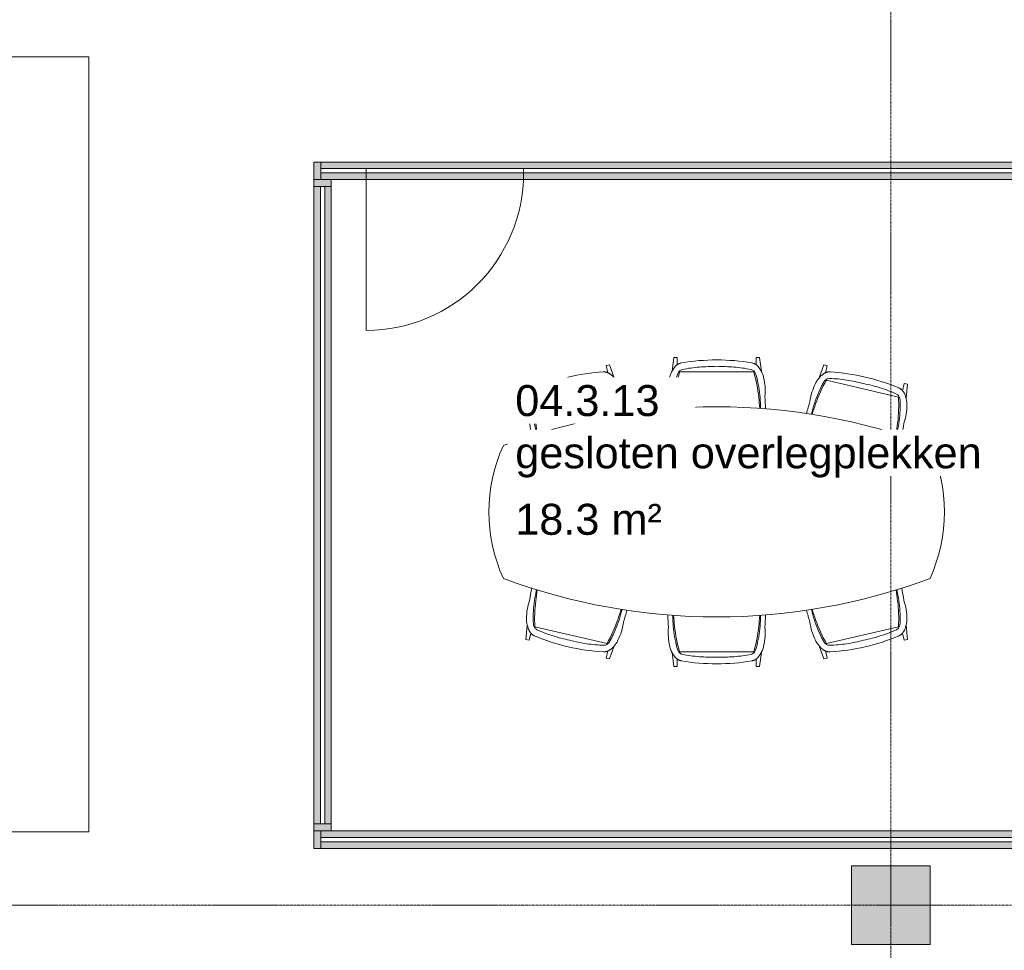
# Model space of a CAD drawing. Header units: millimetres. Extents: x -3388 to 301539, y -5590 to 54660.
# Tile 138 of 216: x 65218 to 70849, y 19542 to 24864. Entities that reach past the tile are written whole.
import ezdxf

# ---------------------------------------------------------------- set-up
doc = ezdxf.new("R2010")
doc.units = ezdxf.units.MM
doc.linetypes.add('stramienlijn', pattern=[21, 12, -3, 3, -3])
for name, color, linetype, lineweight in [('A-AREA-IDEN', 2, 'Continuous', 18), ('A-DOOR', 31, 'Continuous', 9), ('A-GLAZ', 151, 'Continuous', 9), ('A-GLAZ-CURT', 52, 'Continuous', 9), ('A-GLAZ-CWMG', 51, 'Continuous', 9), ('I-FURN', 30, 'Continuous', 13), ('S-COLS', 52, 'Continuous', 13), ('S-GRID', 1, 'Continuous', 9)]:
    doc.layers.add(name, color=color, linetype=linetype, lineweight=lineweight)
doc.styles.add('Arial', font='arial.ttf', dxfattribs={"height": 177.035928})

# ---------------------------------------------------------------- blocks, each defined once
blk = doc.blocks.new('Prefab_Betonkolom_Rechthoekig - Prefab kolom rechthoekig 450x450-1702227-4e verdieping - bouwdeel 3_ 4_ 5')
at = {"layer": 'S-COLS', "lineweight": 9}
blk.add_hatch(color=254, dxfattribs=at).paths.add_polyline_path([(225, -225), (225, 225), (-225, 225), (-225, -225)], flags=0)
at = {"layer": 'S-COLS', "color": 8, "lineweight": 9}
for p, q in [((225, 225), (-225, 225)), ((-225, 225), (-225, -225)), ((225, -225), (225, 225)), ((-225, -225), (225, -225))]:
    blk.add_line(p, q, dxfattribs=at)
blk = doc.blocks.new('stadhuis Zoetermeer_constructie_4_rvt-1-4e verdieping - bouwdeel 3_ 4_ 5')
at = {"lineweight": 9}
blk.add_blockref('Prefab_Betonkolom_Rechthoekig - Prefab kolom rechthoekig 450x450-1702227-4e verdieping - bouwdeel 3_ 4_ 5', (70200, 19800), dxfattribs=at)
blk = doc.blocks.new('82_FU_WPB_SH_oth_vergader tafel - overleg 6 personen-383024-4e verdieping - bouwdeel 3_ 4_ 5')
at = {"layer": 'I-FURN', "color": 8, "lineweight": 9}
for centre, radius, start, end in [((0, -2877), 3478, 69.4652, 110.5348), ((0, -2877), 3478, 69.4652, 110.5348), ((-385.2, 0), 917.2, 155.524, 204.476), ((-385.2, 0), 917.2, 155.524, 204.476), ((385.2, 0), 917.2, 335.524, 24.476), ((385.2, 0), 917.2, 335.524, 24.476), ((0, 2877), 3478, 249.4652, 290.5348), ((0, 2877), 3478, 249.4652, 290.5348)]:
    blk.add_arc(centre, radius, start, end, dxfattribs=at)
blk = doc.blocks.new('80_oth_stoel_Herman_Miller - Maple-309587-4e verdieping - bouwdeel 3_ 4_ 5')
at = {"layer": 'I-FURN', "color": 8, "lineweight": 9}
for p, q in [((-203.2, 255.4), (-282.2, 245)), ((-282.2, 226.6), (-282.2, 245)), ((-282.2, 226.6), (-239.9, 226.6)), ((-22.9, 249.9), (10.5, 251)), ((-22.9, 249.9), (10.5, 251)), ((-199.3, 211.7), (-199.3, -211.7)), ((-199.3, 211.7), (-199.3, -211.7)), ((-282.2, -226.6), (-239.9, -226.6)), ((-282.2, -226.6), (-282.2, -245)), ((-203.2, -255.4), (-282.2, -245)), ((9.3, -250.9), (-22.9, -249.9)), ((9.3, -250.9), (-22.9, -249.9))]:
    blk.add_line(p, q, dxfattribs=at)
for centre, radius, start, end in [((32.3, -571.7), 817, 96.0607, 106.4703), ((32.3, -571.7), 817, 96.0607, 106.4703), ((-91.2, -64.2), 341.4, 84.7885, 102.8363), ((-91.2, -64.2), 341.4, 84.7885, 102.8363), ((-4, -365.4), 615.6, 91.7639, 103.1348), ((-4, -365.4), 615.6, 91.7639, 103.1348), ((193.4, -2088.3), 2342.1, 94.4907, 96.0607), ((193.4, -2088.3), 2342.1, 94.4907, 96.0607), ((884.9, 5.1), 1152.6, 170.1804, 180.2526), ((884.9, 5.1), 1152.6, 170.1804, 180.2526), ((884.9, -5.1), 1152.6, 179.7474, 189.8196), ((884.9, -5.1), 1152.6, 179.7474, 189.8196), ((32.3, 571.7), 817, 253.5297, 263.9393), ((32.3, 571.7), 817, 253.5297, 263.9393), ((-91.2, 64.2), 341.4, 257.1637, 275.2115), ((-91.2, 64.2), 341.4, 257.1637, 275.2115), ((-4, 365.4), 615.6, 256.8652, 268.2361), ((-4, 365.4), 615.6, 256.8652, 268.2361), ((193.4, 2088.3), 2342.1, 263.9393, 265.4755), ((193.4, 2088.3), 2342.1, 263.9393, 265.4755)]:
    blk.add_arc(centre, radius, start, end, dxfattribs=at)
for points, knots in [([(-226.9, 239.7), (-227.9, 238.9), (-229.9, 237.3), (-232.8, 234.6), (-235.2, 232.2), (-237, 230.1), (-238.4, 228.5), (-239.8, 226.7), (-241.1, 224.9), (-242.4, 223), (-243.7, 221), (-244.9, 218.9), (-246.4, 215.9), (-248.1, 212), (-249.7, 207), (-250.5, 203.5), (-250.8, 201.7)], [0, 0, 0, 0, 0.1, 0.2, 0.3, 0.35, 0.4, 0.45, 0.5, 0.55, 0.6, 0.65, 0.7, 0.8, 0.9, 1, 1, 1, 1]), ([(-226.9, 239.7), (-227.9, 238.9), (-229.9, 237.3), (-232.8, 234.6), (-235.2, 232.2), (-237, 230.1), (-238.4, 228.5), (-239.8, 226.7), (-241.1, 224.9), (-242.4, 223), (-243.7, 221), (-244.9, 218.9), (-246.4, 215.9), (-248.1, 212), (-249.7, 207), (-250.5, 203.5), (-250.8, 201.7)], [0, 0, 0, 0, 0.1, 0.2, 0.3, 0.35, 0.4, 0.45, 0.5, 0.55, 0.6, 0.65, 0.7, 0.8, 0.9, 1, 1, 1, 1]), ([(-167, 268.7), (-170.8, 267.8), (-178.3, 265.7), (-187.3, 262.5), (-194.4, 259.4), (-199.6, 256.9), (-204.7, 254.2), (-211.1, 250.5), (-218.7, 245.8), (-224.3, 241.8), (-226.9, 239.7)], [0, 0, 0, 0, 0.166667, 0.333333, 0.416667, 0.5, 0.583333, 0.666667, 0.833333, 1, 1, 1, 1]), ([(-167, 268.7), (-170.8, 267.8), (-178.3, 265.7), (-187.3, 262.5), (-194.4, 259.4), (-199.6, 256.9), (-204.7, 254.2), (-211.1, 250.5), (-218.7, 245.8), (-224.3, 241.8), (-226.9, 239.7)], [0, 0, 0, 0, 0.166667, 0.333333, 0.416667, 0.5, 0.583333, 0.666667, 0.833333, 1, 1, 1, 1]), ([(-250.8, -201.7), (-250.5, -203.5), (-249.7, -207), (-248.1, -212), (-246.4, -215.9), (-244.9, -218.9), (-243.7, -221), (-242.4, -223), (-241.1, -224.9), (-239.8, -226.7), (-238.4, -228.5), (-237, -230.1), (-235.2, -232.2), (-232.8, -234.6), (-229.9, -237.3), (-227.9, -238.9), (-226.9, -239.7)], [0, 0, 0, 0, 0.1, 0.2, 0.3, 0.35, 0.4, 0.45, 0.5, 0.55, 0.6, 0.65, 0.7, 0.8, 0.9, 1, 1, 1, 1]), ([(-250.8, -201.7), (-250.5, -203.5), (-249.7, -207), (-248.1, -212), (-246.4, -215.9), (-244.9, -218.9), (-243.7, -221), (-242.4, -223), (-241.1, -224.9), (-239.8, -226.7), (-238.4, -228.5), (-237, -230.1), (-235.2, -232.2), (-232.8, -234.6), (-229.9, -237.3), (-227.9, -238.9), (-226.9, -239.7)], [0, 0, 0, 0, 0.1, 0.2, 0.3, 0.35, 0.4, 0.45, 0.5, 0.55, 0.6, 0.65, 0.7, 0.8, 0.9, 1, 1, 1, 1]), ([(-226.9, -239.7), (-224.3, -241.8), (-218.7, -245.8), (-211.1, -250.5), (-204.7, -254.2), (-199.6, -256.9), (-194.4, -259.4), (-187.3, -262.5), (-178.3, -265.7), (-170.8, -267.8), (-167, -268.7)], [0, 0, 0, 0, 0.166667, 0.333333, 0.416667, 0.5, 0.583333, 0.666667, 0.833333, 1, 1, 1, 1]), ([(-226.9, -239.7), (-224.3, -241.8), (-218.7, -245.8), (-211.1, -250.5), (-204.7, -254.2), (-199.6, -256.9), (-194.4, -259.4), (-187.3, -262.5), (-178.3, -265.7), (-170.8, -267.8), (-167, -268.7)], [0, 0, 0, 0, 0.166667, 0.333333, 0.416667, 0.5, 0.583333, 0.666667, 0.833333, 1, 1, 1, 1])]:
    blk.add_open_spline(points, degree=3, knots=knots, dxfattribs=at)
for points in [[(-189.3, 222.6), (-181.9, 225.1), (-166.9, 229.6), (-151.6, 232.8), (-143.9, 234.1)], [(-189.3, 222.6), (-181.9, 225.1), (-166.9, 229.6), (-151.6, 232.8), (-143.9, 234.1)], [(12.9, 279.8), (-11.4, 278.7), (-35.8, 277.3), (-60.1, 275.8)], [(12.9, 279.8), (-11.4, 278.7), (-35.8, 277.3), (-60.1, 275.8)], [(-229.1, 0), (-230.4, 33), (-229.1, 98.8), (-219.9, 164), (-213.3, 196.4)], [(-229.1, 0), (-230.4, 33), (-229.1, 98.8), (-219.9, 164), (-213.3, 196.4)], [(-213.3, 196.4), (-212.6, 199.4), (-210.3, 205.2), (-204.9, 212.8), (-197.8, 218.8), (-192.3, 221.5), (-189.3, 222.6)], [(-213.3, 196.4), (-212.6, 199.4), (-210.3, 205.2), (-204.9, 212.8), (-197.8, 218.8), (-192.3, 221.5), (-189.3, 222.6)], [(-213.3, -196.4), (-219.9, -164), (-229.1, -98.8), (-230.4, -33), (-229.1, 0)], [(-213.3, -196.4), (-219.9, -164), (-229.1, -98.8), (-230.4, -33), (-229.1, 0)], [(-189.3, -222.6), (-192.3, -221.5), (-197.8, -218.8), (-204.9, -212.8), (-210.3, -205.2), (-212.6, -199.4), (-213.3, -196.4)], [(-189.3, -222.6), (-192.3, -221.5), (-197.8, -218.8), (-204.9, -212.8), (-210.3, -205.2), (-212.6, -199.4), (-213.3, -196.4)], [(-143.9, -234.1), (-151.6, -232.8), (-166.9, -229.6), (-181.9, -225.1), (-189.3, -222.6)], [(-143.9, -234.1), (-151.6, -232.8), (-166.9, -229.6), (-181.9, -225.1), (-189.3, -222.6)], [(-60.1, -275.8), (-36, -277.3), (-11.9, -278.7), (12.2, -279.8)], [(-60.1, -275.8), (-36, -277.3), (-11.9, -278.7), (12.2, -279.8)]]:
    blk.add_open_spline(points, degree=3, dxfattribs=at)
blk = doc.blocks.new('80_oth_stoel_Herman_Miller - Maple-V268-4e verdieping - bouwdeel 3_ 4_ 5')
at = {"layer": 'I-FURN', "color": 8, "lineweight": 9}
for p, q in [((-203.2, 255.4), (-282.2, 245)), ((-282.2, 226.6), (-282.2, 245)), ((-282.2, 226.6), (-239.9, 226.6)), ((-22.9, 249.9), (10.1, 250.9)), ((-22.9, 249.9), (10.1, 250.9)), ((-199.3, 211.7), (-199.3, -211.7)), ((-199.3, 211.7), (-199.3, -211.7)), ((-282.2, -226.6), (-239.9, -226.6)), ((-282.2, -226.6), (-282.2, -245)), ((-203.2, -255.4), (-282.2, -245)), ((10.1, -250.9), (-22.9, -249.9)), ((10.1, -250.9), (-22.9, -249.9))]:
    blk.add_line(p, q, dxfattribs=at)
for centre, radius, start, end in [((32.3, -571.7), 817, 96.0607, 106.4703), ((32.3, -571.7), 817, 96.0607, 106.4703), ((-91.2, -64.2), 341.4, 84.7885, 102.8363), ((-91.2, -64.2), 341.4, 84.7885, 102.8363), ((-4, -365.4), 615.6, 91.7639, 103.1348), ((-4, -365.4), 615.6, 91.7639, 103.1348), ((193.4, -2088.3), 2342.1, 94.503, 96.0607), ((193.4, -2088.3), 2342.1, 94.503, 96.0607), ((884.9, 5.1), 1152.6, 170.1804, 180.2526), ((884.9, 5.1), 1152.6, 170.1804, 180.2526), ((884.9, -5.1), 1152.6, 179.7474, 189.8196), ((884.9, -5.1), 1152.6, 179.7474, 189.8196), ((32.3, 571.7), 817, 253.5297, 263.9393), ((32.3, 571.7), 817, 253.5297, 263.9393), ((-91.2, 64.2), 341.4, 257.1637, 275.2115), ((-91.2, 64.2), 341.4, 257.1637, 275.2115), ((-4, 365.4), 615.6, 256.8652, 268.2361), ((-4, 365.4), 615.6, 256.8652, 268.2361), ((193.4, 2088.3), 2342.1, 263.9393, 265.497), ((193.4, 2088.3), 2342.1, 263.9393, 265.497)]:
    blk.add_arc(centre, radius, start, end, dxfattribs=at)
for points, knots in [([(-226.9, 239.7), (-227.9, 238.9), (-229.9, 237.3), (-232.8, 234.6), (-235.2, 232.2), (-237, 230.1), (-238.4, 228.5), (-239.8, 226.7), (-241.1, 224.9), (-242.4, 223), (-243.7, 221), (-244.9, 218.9), (-246.4, 215.9), (-248.1, 212), (-249.7, 207), (-250.5, 203.5), (-250.8, 201.7)], [0, 0, 0, 0, 0.1, 0.2, 0.3, 0.35, 0.4, 0.45, 0.5, 0.55, 0.6, 0.65, 0.7, 0.8, 0.9, 1, 1, 1, 1]), ([(-226.9, 239.7), (-227.9, 238.9), (-229.9, 237.3), (-232.8, 234.6), (-235.2, 232.2), (-237, 230.1), (-238.4, 228.5), (-239.8, 226.7), (-241.1, 224.9), (-242.4, 223), (-243.7, 221), (-244.9, 218.9), (-246.4, 215.9), (-248.1, 212), (-249.7, 207), (-250.5, 203.5), (-250.8, 201.7)], [0, 0, 0, 0, 0.1, 0.2, 0.3, 0.35, 0.4, 0.45, 0.5, 0.55, 0.6, 0.65, 0.7, 0.8, 0.9, 1, 1, 1, 1]), ([(-167, 268.7), (-170.8, 267.8), (-178.3, 265.7), (-187.3, 262.5), (-194.4, 259.4), (-199.6, 256.9), (-204.7, 254.2), (-211.1, 250.5), (-218.7, 245.8), (-224.3, 241.8), (-226.9, 239.7)], [0, 0, 0, 0, 0.166667, 0.333333, 0.416667, 0.5, 0.583333, 0.666667, 0.833333, 1, 1, 1, 1]), ([(-167, 268.7), (-170.8, 267.8), (-178.3, 265.7), (-187.3, 262.5), (-194.4, 259.4), (-199.6, 256.9), (-204.7, 254.2), (-211.1, 250.5), (-218.7, 245.8), (-224.3, 241.8), (-226.9, 239.7)], [0, 0, 0, 0, 0.166667, 0.333333, 0.416667, 0.5, 0.583333, 0.666667, 0.833333, 1, 1, 1, 1]), ([(-250.8, -201.7), (-250.5, -203.5), (-249.7, -207), (-248.1, -212), (-246.4, -215.9), (-244.9, -218.9), (-243.7, -221), (-242.4, -223), (-241.1, -224.9), (-239.8, -226.7), (-238.4, -228.5), (-237, -230.1), (-235.2, -232.2), (-232.8, -234.6), (-229.9, -237.3), (-227.9, -238.9), (-226.9, -239.7)], [0, 0, 0, 0, 0.1, 0.2, 0.3, 0.35, 0.4, 0.45, 0.5, 0.55, 0.6, 0.65, 0.7, 0.8, 0.9, 1, 1, 1, 1]), ([(-250.8, -201.7), (-250.5, -203.5), (-249.7, -207), (-248.1, -212), (-246.4, -215.9), (-244.9, -218.9), (-243.7, -221), (-242.4, -223), (-241.1, -224.9), (-239.8, -226.7), (-238.4, -228.5), (-237, -230.1), (-235.2, -232.2), (-232.8, -234.6), (-229.9, -237.3), (-227.9, -238.9), (-226.9, -239.7)], [0, 0, 0, 0, 0.1, 0.2, 0.3, 0.35, 0.4, 0.45, 0.5, 0.55, 0.6, 0.65, 0.7, 0.8, 0.9, 1, 1, 1, 1]), ([(-226.9, -239.7), (-224.3, -241.8), (-218.7, -245.8), (-211.1, -250.5), (-204.7, -254.2), (-199.6, -256.9), (-194.4, -259.4), (-187.3, -262.5), (-178.3, -265.7), (-170.8, -267.8), (-167, -268.7)], [0, 0, 0, 0, 0.166667, 0.333333, 0.416667, 0.5, 0.583333, 0.666667, 0.833333, 1, 1, 1, 1]), ([(-226.9, -239.7), (-224.3, -241.8), (-218.7, -245.8), (-211.1, -250.5), (-204.7, -254.2), (-199.6, -256.9), (-194.4, -259.4), (-187.3, -262.5), (-178.3, -265.7), (-170.8, -267.8), (-167, -268.7)], [0, 0, 0, 0, 0.166667, 0.333333, 0.416667, 0.5, 0.583333, 0.666667, 0.833333, 1, 1, 1, 1])]:
    blk.add_open_spline(points, degree=3, knots=knots, dxfattribs=at)
for points in [[(-189.3, 222.6), (-181.9, 225.1), (-166.9, 229.6), (-151.6, 232.8), (-143.9, 234.1)], [(-189.3, 222.6), (-181.9, 225.1), (-166.9, 229.6), (-151.6, 232.8), (-143.9, 234.1)], [(12.7, 279.8), (-11.5, 278.7), (-35.8, 277.3), (-60.1, 275.8)], [(12.7, 279.8), (-11.5, 278.7), (-35.8, 277.3), (-60.1, 275.8)], [(-229.1, 0), (-230.4, 33), (-229.1, 98.8), (-219.9, 164), (-213.3, 196.4)], [(-229.1, 0), (-230.4, 33), (-229.1, 98.8), (-219.9, 164), (-213.3, 196.4)], [(-213.3, 196.4), (-212.6, 199.4), (-210.3, 205.2), (-204.9, 212.8), (-197.8, 218.8), (-192.3, 221.5), (-189.3, 222.6)], [(-213.3, 196.4), (-212.6, 199.4), (-210.3, 205.2), (-204.9, 212.8), (-197.8, 218.8), (-192.3, 221.5), (-189.3, 222.6)], [(-213.3, -196.4), (-219.9, -164), (-229.1, -98.8), (-230.4, -33), (-229.1, 0)], [(-213.3, -196.4), (-219.9, -164), (-229.1, -98.8), (-230.4, -33), (-229.1, 0)], [(-189.3, -222.6), (-192.3, -221.5), (-197.8, -218.8), (-204.9, -212.8), (-210.3, -205.2), (-212.6, -199.4), (-213.3, -196.4)], [(-189.3, -222.6), (-192.3, -221.5), (-197.8, -218.8), (-204.9, -212.8), (-210.3, -205.2), (-212.6, -199.4), (-213.3, -196.4)], [(-143.9, -234.1), (-151.6, -232.8), (-166.9, -229.6), (-181.9, -225.1), (-189.3, -222.6)], [(-143.9, -234.1), (-151.6, -232.8), (-166.9, -229.6), (-181.9, -225.1), (-189.3, -222.6)], [(-60.1, -275.8), (-35.8, -277.3), (-11.5, -278.7), (12.7, -279.8)], [(-60.1, -275.8), (-35.8, -277.3), (-11.5, -278.7), (12.7, -279.8)]]:
    blk.add_open_spline(points, degree=3, dxfattribs=at)
blk = doc.blocks.new('80_oth_stoel_Herman_Miller - Maple-309729-4e verdieping - bouwdeel 3_ 4_ 5')
at = {"layer": 'I-FURN', "color": 8, "lineweight": 9}
for p, q in [((-203.2, 255.4), (-282.2, 245)), ((-282.2, 226.6), (-282.2, 245)), ((-282.2, 226.6), (-239.9, 226.6)), ((9.3, 250.9), (-22.9, 249.9)), ((9.3, 250.9), (-22.9, 249.9)), ((-199.3, -211.7), (-199.3, 211.7)), ((-199.3, -211.7), (-199.3, 211.7)), ((-282.2, -226.6), (-239.9, -226.6)), ((-282.2, -226.6), (-282.2, -245)), ((-203.2, -255.4), (-282.2, -245)), ((-22.9, -249.9), (10.5, -251)), ((-22.9, -249.9), (10.5, -251))]:
    blk.add_line(p, q, dxfattribs=at)
for centre, radius, start, end in [((32.3, -571.7), 817, 96.0607, 106.4703), ((32.3, -571.7), 817, 96.0607, 106.4703), ((-91.2, -64.2), 341.4, 84.7885, 102.8363), ((-91.2, -64.2), 341.4, 84.7885, 102.8363), ((-4, -365.4), 615.6, 91.7639, 103.1348), ((-4, -365.4), 615.6, 91.7639, 103.1348), ((193.4, -2088.3), 2342.1, 94.5245, 96.0607), ((193.4, -2088.3), 2342.1, 94.5245, 96.0607), ((884.9, 5.1), 1152.6, 170.1804, 180.2526), ((884.9, 5.1), 1152.6, 170.1804, 180.2526), ((884.9, -5.1), 1152.6, 179.7474, 189.8196), ((884.9, -5.1), 1152.6, 179.7474, 189.8196), ((32.3, 571.7), 817, 253.5297, 263.9393), ((32.3, 571.7), 817, 253.5297, 263.9393), ((-91.2, 64.2), 341.4, 257.1637, 275.2115), ((-91.2, 64.2), 341.4, 257.1637, 275.2115), ((-4, 365.4), 615.6, 256.8652, 268.2361), ((-4, 365.4), 615.6, 256.8652, 268.2361), ((193.4, 2088.3), 2342.1, 263.9393, 265.5093), ((193.4, 2088.3), 2342.1, 263.9393, 265.5093)]:
    blk.add_arc(centre, radius, start, end, dxfattribs=at)
for points, knots in [([(-250.8, 201.7), (-250.5, 203.5), (-249.7, 207), (-248.1, 212), (-246.4, 215.9), (-244.9, 218.9), (-243.7, 221), (-242.4, 223), (-240.7, 225.5), (-238.9, 227.9), (-237, 230.1), (-235.2, 232.2), (-232.8, 234.6), (-229.9, 237.3), (-227.9, 238.9), (-226.9, 239.7)], [-1, -1, -1, -1, -0.9, -0.8, -0.7, -0.65, -0.6, -0.55, -0.5, -0.4, -0.35, -0.3, -0.2, -0.1, 0, 0, 0, 0]), ([(-250.8, 201.7), (-250.5, 203.5), (-249.7, 207), (-248.1, 212), (-246.4, 215.9), (-244.9, 218.9), (-243.7, 221), (-242.4, 223), (-240.7, 225.5), (-238.9, 227.9), (-237, 230.1), (-235.2, 232.2), (-232.8, 234.6), (-229.9, 237.3), (-227.9, 238.9), (-226.9, 239.7)], [-1, -1, -1, -1, -0.9, -0.8, -0.7, -0.65, -0.6, -0.55, -0.5, -0.4, -0.35, -0.3, -0.2, -0.1, 0, 0, 0, 0]), ([(-226.9, 239.7), (-224.3, 241.8), (-218.7, 245.8), (-211.1, 250.5), (-204.7, 254.2), (-199.6, 256.9), (-194.4, 259.4), (-187.3, 262.5), (-178.3, 265.7), (-170.8, 267.8), (-167, 268.7)], [-1, -1, -1, -1, -0.833333, -0.666667, -0.583333, -0.5, -0.416667, -0.333333, -0.166667, 0, 0, 0, 0]), ([(-226.9, 239.7), (-224.3, 241.8), (-218.7, 245.8), (-211.1, 250.5), (-204.7, 254.2), (-199.6, 256.9), (-194.4, 259.4), (-187.3, 262.5), (-178.3, 265.7), (-170.8, 267.8), (-167, 268.7)], [-1, -1, -1, -1, -0.833333, -0.666667, -0.583333, -0.5, -0.416667, -0.333333, -0.166667, 0, 0, 0, 0]), ([(-226.9, -239.7), (-227.9, -238.9), (-229.9, -237.3), (-232.8, -234.6), (-235.2, -232.2), (-237, -230.1), (-238.4, -228.5), (-239.8, -226.7), (-241.6, -224.3), (-243.3, -221.7), (-244.9, -218.9), (-246.4, -215.9), (-248.1, -212), (-249.7, -207), (-250.5, -203.5), (-250.8, -201.7)], [-1, -1, -1, -1, -0.9, -0.8, -0.7, -0.65, -0.6, -0.55, -0.5, -0.4, -0.35, -0.3, -0.2, -0.1, 0, 0, 0, 0]), ([(-226.9, -239.7), (-227.9, -238.9), (-229.9, -237.3), (-232.8, -234.6), (-235.2, -232.2), (-237, -230.1), (-238.4, -228.5), (-239.8, -226.7), (-241.6, -224.3), (-243.3, -221.7), (-244.9, -218.9), (-246.4, -215.9), (-248.1, -212), (-249.7, -207), (-250.5, -203.5), (-250.8, -201.7)], [-1, -1, -1, -1, -0.9, -0.8, -0.7, -0.65, -0.6, -0.55, -0.5, -0.4, -0.35, -0.3, -0.2, -0.1, 0, 0, 0, 0]), ([(-167, -268.7), (-170.8, -267.8), (-178.3, -265.7), (-187.3, -262.5), (-194.4, -259.4), (-199.6, -256.9), (-204.7, -254.2), (-211.1, -250.5), (-218.7, -245.8), (-224.3, -241.8), (-226.9, -239.7)], [-1, -1, -1, -1, -0.833333, -0.666667, -0.583333, -0.5, -0.416667, -0.333333, -0.166667, 0, 0, 0, 0]), ([(-167, -268.7), (-170.8, -267.8), (-178.3, -265.7), (-187.3, -262.5), (-194.4, -259.4), (-199.6, -256.9), (-204.7, -254.2), (-211.1, -250.5), (-218.7, -245.8), (-224.3, -241.8), (-226.9, -239.7)], [-1, -1, -1, -1, -0.833333, -0.666667, -0.583333, -0.5, -0.416667, -0.333333, -0.166667, 0, 0, 0, 0])]:
    blk.add_open_spline(points, degree=3, knots=knots, dxfattribs=at)
for points in [[(-143.9, 234.1), (-151.6, 232.8), (-166.9, 229.6), (-181.9, 225.1), (-189.3, 222.6)], [(-143.9, 234.1), (-151.6, 232.8), (-166.9, 229.6), (-181.9, 225.1), (-189.3, 222.6)], [(-60.1, 275.8), (-36, 277.3), (-11.9, 278.7), (12.2, 279.8)], [(-60.1, 275.8), (-36, 277.3), (-11.9, 278.7), (12.2, 279.8)], [(-213.3, 196.4), (-219.9, 164), (-229.1, 98.8), (-230.4, 33), (-229.1, 0)], [(-213.3, 196.4), (-219.9, 164), (-229.1, 98.8), (-230.4, 33), (-229.1, 0)], [(-189.3, 222.6), (-192.3, 221.5), (-197.8, 218.8), (-204.9, 212.8), (-210.3, 205.2), (-212.6, 199.4), (-213.3, 196.4)], [(-189.3, 222.6), (-192.3, 221.5), (-197.8, 218.8), (-204.9, 212.8), (-210.3, 205.2), (-212.6, 199.4), (-213.3, 196.4)], [(-229.1, 0), (-230.4, -33), (-229.1, -98.8), (-219.9, -164), (-213.3, -196.4)], [(-229.1, 0), (-230.4, -33), (-229.1, -98.8), (-219.9, -164), (-213.3, -196.4)], [(-213.3, -196.4), (-212.6, -199.4), (-210.3, -205.2), (-204.9, -212.8), (-197.8, -218.8), (-192.3, -221.5), (-189.3, -222.6)], [(-213.3, -196.4), (-212.6, -199.4), (-210.3, -205.2), (-204.9, -212.8), (-197.8, -218.8), (-192.3, -221.5), (-189.3, -222.6)], [(-189.3, -222.6), (-181.9, -225.1), (-166.9, -229.6), (-151.6, -232.8), (-143.9, -234.1)], [(-189.3, -222.6), (-181.9, -225.1), (-166.9, -229.6), (-151.6, -232.8), (-143.9, -234.1)], [(12.9, -279.8), (-11.4, -278.7), (-35.8, -277.3), (-60.1, -275.8)], [(12.9, -279.8), (-11.4, -278.7), (-35.8, -277.3), (-60.1, -275.8)]]:
    blk.add_open_spline(points, degree=3, dxfattribs=at)
blk = doc.blocks.new('80_oth_stoel_Herman_Miller - Maple-V269-4e verdieping - bouwdeel 3_ 4_ 5')
at = {"layer": 'I-FURN', "color": 8, "lineweight": 9}
for p, q in [((-203.2, 255.4), (-282.2, 245)), ((-282.2, 226.6), (-282.2, 245)), ((-282.2, 226.6), (-239.9, 226.6)), ((10.1, 250.9), (-22.9, 249.9)), ((10.1, 250.9), (-22.9, 249.9)), ((-199.3, -211.7), (-199.3, 211.7)), ((-199.3, -211.7), (-199.3, 211.7)), ((-282.2, -226.6), (-239.9, -226.6)), ((-282.2, -226.6), (-282.2, -245)), ((-203.2, -255.4), (-282.2, -245)), ((-22.9, -249.9), (10.1, -250.9)), ((-22.9, -249.9), (10.1, -250.9))]:
    blk.add_line(p, q, dxfattribs=at)
for centre, radius, start, end in [((32.3, -571.7), 817, 96.0607, 106.4703), ((32.3, -571.7), 817, 96.0607, 106.4703), ((-91.2, -64.2), 341.4, 84.7885, 102.8363), ((-91.2, -64.2), 341.4, 84.7885, 102.8363), ((-4, -365.4), 615.6, 91.7639, 103.1348), ((-4, -365.4), 615.6, 91.7639, 103.1348), ((193.4, -2088.3), 2342.1, 94.503, 96.0607), ((193.4, -2088.3), 2342.1, 94.503, 96.0607), ((884.9, 5.1), 1152.6, 170.1804, 180.2526), ((884.9, 5.1), 1152.6, 170.1804, 180.2526), ((884.9, -5.1), 1152.6, 179.7474, 189.8196), ((884.9, -5.1), 1152.6, 179.7474, 189.8196), ((32.3, 571.7), 817, 253.5297, 263.9393), ((32.3, 571.7), 817, 253.5297, 263.9393), ((-91.2, 64.2), 341.4, 257.1637, 275.2115), ((-91.2, 64.2), 341.4, 257.1637, 275.2115), ((-4, 365.4), 615.6, 256.8652, 268.2361), ((-4, 365.4), 615.6, 256.8652, 268.2361), ((193.4, 2088.3), 2342.1, 263.9393, 265.497), ((193.4, 2088.3), 2342.1, 263.9393, 265.497)]:
    blk.add_arc(centre, radius, start, end, dxfattribs=at)
for points, knots in [([(-250.8, 201.7), (-250.5, 203.5), (-249.7, 207), (-248.1, 212), (-246.4, 215.9), (-244.9, 218.9), (-243.7, 221), (-242.4, 223), (-240.7, 225.5), (-238.9, 227.9), (-237, 230.1), (-235.2, 232.2), (-232.8, 234.6), (-229.9, 237.3), (-227.9, 238.9), (-226.9, 239.7)], [-1, -1, -1, -1, -0.9, -0.8, -0.7, -0.65, -0.6, -0.55, -0.5, -0.4, -0.35, -0.3, -0.2, -0.1, 0, 0, 0, 0]), ([(-250.8, 201.7), (-250.5, 203.5), (-249.7, 207), (-248.1, 212), (-246.4, 215.9), (-244.9, 218.9), (-243.7, 221), (-242.4, 223), (-240.7, 225.5), (-238.9, 227.9), (-237, 230.1), (-235.2, 232.2), (-232.8, 234.6), (-229.9, 237.3), (-227.9, 238.9), (-226.9, 239.7)], [-1, -1, -1, -1, -0.9, -0.8, -0.7, -0.65, -0.6, -0.55, -0.5, -0.4, -0.35, -0.3, -0.2, -0.1, 0, 0, 0, 0]), ([(-226.9, 239.7), (-224.3, 241.8), (-218.7, 245.8), (-211.1, 250.5), (-204.7, 254.2), (-199.6, 256.9), (-194.4, 259.4), (-187.3, 262.5), (-178.3, 265.7), (-170.8, 267.8), (-167, 268.7)], [-1, -1, -1, -1, -0.833333, -0.666667, -0.583333, -0.5, -0.416667, -0.333333, -0.166667, 0, 0, 0, 0]), ([(-226.9, 239.7), (-224.3, 241.8), (-218.7, 245.8), (-211.1, 250.5), (-204.7, 254.2), (-199.6, 256.9), (-194.4, 259.4), (-187.3, 262.5), (-178.3, 265.7), (-170.8, 267.8), (-167, 268.7)], [-1, -1, -1, -1, -0.833333, -0.666667, -0.583333, -0.5, -0.416667, -0.333333, -0.166667, 0, 0, 0, 0]), ([(-226.9, -239.7), (-227.9, -238.9), (-229.9, -237.3), (-232.8, -234.6), (-235.2, -232.2), (-237, -230.1), (-238.4, -228.5), (-239.8, -226.7), (-241.6, -224.3), (-243.3, -221.7), (-244.9, -218.9), (-246.4, -215.9), (-248.1, -212), (-249.7, -207), (-250.5, -203.5), (-250.8, -201.7)], [-1, -1, -1, -1, -0.9, -0.8, -0.7, -0.65, -0.6, -0.55, -0.5, -0.4, -0.35, -0.3, -0.2, -0.1, 0, 0, 0, 0]), ([(-226.9, -239.7), (-227.9, -238.9), (-229.9, -237.3), (-232.8, -234.6), (-235.2, -232.2), (-237, -230.1), (-238.4, -228.5), (-239.8, -226.7), (-241.6, -224.3), (-243.3, -221.7), (-244.9, -218.9), (-246.4, -215.9), (-248.1, -212), (-249.7, -207), (-250.5, -203.5), (-250.8, -201.7)], [-1, -1, -1, -1, -0.9, -0.8, -0.7, -0.65, -0.6, -0.55, -0.5, -0.4, -0.35, -0.3, -0.2, -0.1, 0, 0, 0, 0]), ([(-167, -268.7), (-170.8, -267.8), (-178.3, -265.7), (-187.3, -262.5), (-194.4, -259.4), (-199.6, -256.9), (-204.7, -254.2), (-211.1, -250.5), (-218.7, -245.8), (-224.3, -241.8), (-226.9, -239.7)], [-1, -1, -1, -1, -0.833333, -0.666667, -0.583333, -0.5, -0.416667, -0.333333, -0.166667, 0, 0, 0, 0]), ([(-167, -268.7), (-170.8, -267.8), (-178.3, -265.7), (-187.3, -262.5), (-194.4, -259.4), (-199.6, -256.9), (-204.7, -254.2), (-211.1, -250.5), (-218.7, -245.8), (-224.3, -241.8), (-226.9, -239.7)], [-1, -1, -1, -1, -0.833333, -0.666667, -0.583333, -0.5, -0.416667, -0.333333, -0.166667, 0, 0, 0, 0])]:
    blk.add_open_spline(points, degree=3, knots=knots, dxfattribs=at)
for points in [[(-143.9, 234.1), (-151.6, 232.8), (-166.9, 229.6), (-181.9, 225.1), (-189.3, 222.6)], [(-143.9, 234.1), (-151.6, 232.8), (-166.9, 229.6), (-181.9, 225.1), (-189.3, 222.6)], [(-60.1, 275.8), (-35.8, 277.3), (-11.5, 278.7), (12.7, 279.8)], [(-60.1, 275.8), (-35.8, 277.3), (-11.5, 278.7), (12.7, 279.8)], [(-213.3, 196.4), (-219.9, 164), (-229.1, 98.8), (-230.4, 33), (-229.1, 0)], [(-213.3, 196.4), (-219.9, 164), (-229.1, 98.8), (-230.4, 33), (-229.1, 0)], [(-189.3, 222.6), (-192.3, 221.5), (-197.8, 218.8), (-204.9, 212.8), (-210.3, 205.2), (-212.6, 199.4), (-213.3, 196.4)], [(-189.3, 222.6), (-192.3, 221.5), (-197.8, 218.8), (-204.9, 212.8), (-210.3, 205.2), (-212.6, 199.4), (-213.3, 196.4)], [(-229.1, 0), (-230.4, -33), (-229.1, -98.8), (-219.9, -164), (-213.3, -196.4)], [(-229.1, 0), (-230.4, -33), (-229.1, -98.8), (-219.9, -164), (-213.3, -196.4)], [(-213.3, -196.4), (-212.6, -199.4), (-210.3, -205.2), (-204.9, -212.8), (-197.8, -218.8), (-192.3, -221.5), (-189.3, -222.6)], [(-213.3, -196.4), (-212.6, -199.4), (-210.3, -205.2), (-204.9, -212.8), (-197.8, -218.8), (-192.3, -221.5), (-189.3, -222.6)], [(-189.3, -222.6), (-181.9, -225.1), (-166.9, -229.6), (-151.6, -232.8), (-143.9, -234.1)], [(-189.3, -222.6), (-181.9, -225.1), (-166.9, -229.6), (-151.6, -232.8), (-143.9, -234.1)], [(12.7, -279.8), (-11.5, -278.7), (-35.8, -277.3), (-60.1, -275.8)], [(12.7, -279.8), (-11.5, -278.7), (-35.8, -277.3), (-60.1, -275.8)]]:
    blk.add_open_spline(points, degree=3, dxfattribs=at)
blk = doc.blocks.new('82_FU_WPB_AV_oth_tapijt - 4550x4550x20-18287897-4e verdieping - bouwdeel 3_ 4_ 5')
at = {"layer": 'I-FURN', "color": 8, "lineweight": 9}
for p, q in [((3555.9, 2275), (-2275, 2275)), ((-2275, 2275), (-2275, -2156.6)), ((-2275, -2156.6), (3555.9, -2156.6))]:
    blk.add_line(p, q, dxfattribs=at)
blk = doc.blocks.new('Stadhuis Zoetermeer_OTH_interieur_rvt-1-4e verdieping - bouwdeel 3_ 4_ 5')
at = {"color": 8, "lineweight": 9}
for name, p, rotation in [('82_FU_WPB_AV_oth_tapijt - 4550x4550x20-18287897-4e verdieping - bouwdeel 3_ 4_ 5', (63337.8, 22494.2), 180), ('80_oth_stoel_Herman_Miller - Maple-V268-4e verdieping - bouwdeel 3_ 4_ 5', (69203.8, 22650.5), 270.0000000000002), ('80_oth_stoel_Herman_Miller - Maple-309587-4e verdieping - bouwdeel 3_ 4_ 5', (68415.6, 22560), 283.0992439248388), ('80_oth_stoel_Herman_Miller - Maple-309729-4e verdieping - bouwdeel 3_ 4_ 5', (69992.1, 22560), 256.9007560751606), ('80_oth_stoel_Herman_Miller - Maple-309729-4e verdieping - bouwdeel 3_ 4_ 5', (68415.6, 21539.1), 76.90075607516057), ('80_oth_stoel_Herman_Miller - Maple-309587-4e verdieping - bouwdeel 3_ 4_ 5', (69992.1, 21539.1), 103.0992439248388), ('80_oth_stoel_Herman_Miller - Maple-V269-4e verdieping - bouwdeel 3_ 4_ 5', (69203.8, 21448.5), 89.99999999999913)]:
    blk.add_blockref(name, p, dxfattribs=dict(at, rotation=rotation))
blk.add_blockref('82_FU_WPB_SH_oth_vergader tafel - overleg 6 personen-383024-4e verdieping - bouwdeel 3_ 4_ 5', (69203.8, 22049.5), dxfattribs=at)
blk = doc.blocks.new('System Panel - Glazed-2615034-4e verdieping - bouwdeel 3_ 4_ 5')
at = {"layer": 'A-GLAZ-CURT', "lineweight": 13}
for p, q in [((1880, 12.5), (-1880, 12.5)), ((-1880, 12.5), (-1880, -12.5)), ((-1880, -12.5), (1880, -12.5))]:
    blk.add_line(p, q, dxfattribs=at)
blk = doc.blocks.new('Rectangular Mullion - 100x40 alu-2615032-4e verdieping - bouwdeel 3_ 4_ 5')
at = {"layer": 'A-GLAZ-CWMG'}
h = blk.add_hatch(color=256, dxfattribs=at)
h.paths.add_polyline_path([(71860, 23950), (71860, 23987.5), (68100, 23987.5), (68100, 23950), (71826.2, 23950)], flags=0)
h.paths.add_polyline_path([(71826.2, 24012.5), (71860, 24012.5), (71860, 24050), (68100, 24050), (68100, 24012.5), (71299.4, 24012.5)], flags=0)
for p, q in [((68100, 24050), (71860, 24050)), ((68100, 23950), (71860, 23950))]:
    blk.add_line(p, q, dxfattribs=at)
blk = doc.blocks.new('Rectangular Mullion - 100x40 alu-2125751-4e verdieping - bouwdeel 3_ 4_ 5')
at = {"layer": 'A-GLAZ-CWMG'}
blk.add_hatch(color=256, dxfattribs=at).paths.add_polyline_path([(-40, -50), (-40, 50), (0, 50), (0, -50)], flags=0)
at = {"layer": 'A-GLAZ-CWMG', "lineweight": 18}
for p, q in [((-40, 50), (0, 50)), ((-40, -50), (-40, 50)), ((0, 50), (0, -50)), ((0, -50), (-40, -50))]:
    blk.add_line(p, q, dxfattribs=at)
blk = doc.blocks.new('System Panel - Glazed-2523563-4e verdieping - bouwdeel 3_ 4_ 5')
at = {"layer": 'A-GLAZ-CURT', "lineweight": 13}
for p, q in [((1822.5, 12.5), (-1822.5, 12.5)), ((-1822.5, 12.5), (-1822.5, -12.5)), ((1822.5, -12.5), (1822.5, 12.5)), ((-1822.5, -12.5), (1822.5, -12.5))]:
    blk.add_line(p, q, dxfattribs=at)
blk = doc.blocks.new('Rectangular Mullion - 100x40 alu-2523562-4e verdieping - bouwdeel 3_ 4_ 5')
at = {"layer": 'A-GLAZ-CWMG'}
h = blk.add_hatch(color=256, dxfattribs=at)
h.paths.add_polyline_path([(66937.5, 20265), (66937.5, 23910), (66900, 23910), (66900, 20265)], flags=0)
h.paths.add_polyline_path([(67000, 20265), (67000, 23910), (66962.5, 23910), (66962.5, 20265)], flags=0)
for p, q in [((66900, 20265), (66900, 23910)), ((67000, 20265), (67000, 23910))]:
    blk.add_line(p, q, dxfattribs=at)
blk = doc.blocks.new('Rectangular Mullion - 100x40 alu-2125702-4e verdieping - bouwdeel 3_ 4_ 5')
at = {"layer": 'A-GLAZ-CWMG'}
blk.add_hatch(color=256, dxfattribs=at).paths.add_polyline_path([(-40, -50), (-40, 50), (0, 50), (0, -50)], flags=0)
at = {"layer": 'A-GLAZ-CWMG', "lineweight": 18}
for p, q in [((-40, 50), (0, 50)), ((-40, -50), (-40, 50)), ((0, 50), (0, -50)), ((0, -50), (-40, -50))]:
    blk.add_line(p, q, dxfattribs=at)
blk = doc.blocks.new('Rectangular Mullion - 100x40 alu-V2-4e verdieping - bouwdeel 3_ 4_ 5')
at = {"layer": 'A-GLAZ-CWMG'}
blk.add_hatch(color=256, dxfattribs=at).paths.add_polyline_path([(0, 50), (-40, 50), (-40, -50), (0, -50)], flags=0)
at = {"layer": 'A-GLAZ-CWMG', "lineweight": 18}
for p, q in [((0, 50), (-40, 50)), ((-40, 50), (-40, -50)), ((0, -50), (0, 50)), ((-40, -50), (0, -50))]:
    blk.add_line(p, q, dxfattribs=at)
blk = doc.blocks.new('32_binnendeur_glas - 32_50_B00_nzs_dBXX_open-2125848-4e verdieping - bouwdeel 3_ 4_ 5')
at = {"layer": 'A-DOOR'}
for p, q in [((-450, 12.5), (450, 12.5)), ((-450, -12.5), (-450, 12.5)), ((450, 12.5), (450, -12.5)), ((450, -12.5), (-450, -12.5))]:
    blk.add_line(p, q, dxfattribs=at)
blk = doc.blocks.new('Rectangular Mullion - 100x40 alu-2125816-4e verdieping - bouwdeel 3_ 4_ 5')
at = {"layer": 'A-GLAZ-CWMG'}
h = blk.add_hatch(color=256, dxfattribs=at)
h.paths.add_polyline_path([(68100, 23950), (68100, 23987.5), (67200, 23987.5), (67200, 23950)], flags=0)
h.paths.add_polyline_path([(68100, 24012.5), (68100, 24050), (67200, 24050), (67200, 24012.5)], flags=0)
for p, q in [((67200, 24050), (68100, 24050)), ((67200, 23950), (68100, 23950))]:
    blk.add_line(p, q, dxfattribs=at)
blk = doc.blocks.new('System Panel - Glazed-2319988-4e verdieping - bouwdeel 3_ 4_ 5')
at = {"layer": 'A-GLAZ-CURT', "lineweight": 13}
for p, q in [((130, 12.5), (-130, 12.5)), ((130, -12.5), (130, 12.5)), ((-130, -12.5), (130, -12.5))]:
    blk.add_line(p, q, dxfattribs=at)
blk = doc.blocks.new('Rectangular Mullion - 100x40 alu-2125756-4e verdieping - bouwdeel 3_ 4_ 5')
at = {"layer": 'A-GLAZ-CWMG'}
h = blk.add_hatch(color=256, dxfattribs=at)
h.paths.add_polyline_path([(67200, 23950), (67200, 23987.5), (66940, 23987.5), (66940, 23950), (67000, 23950)], flags=0)
h.paths.add_polyline_path([(66940, 24012.5), (67200, 24012.5), (67200, 24050), (66940, 24050)], flags=0)
for p, q in [((66940, 24050), (67200, 24050)), ((67000, 23950), (67200, 23950))]:
    blk.add_line(p, q, dxfattribs=at)
blk = doc.blocks.new('BI deur rechts - BI deur rechts-4770535-4e verdieping - bouwdeel 3_ 4_ 5')
at = {"layer": 'A-GLAZ', "lineweight": 13}
blk.add_line((-450, -12.5), (-450, -912.5), dxfattribs=at)
blk.add_arc((-450, -12.5), 900, 270, 0, dxfattribs=at)
blk = doc.blocks.new('System Panel - Glazed-2615028-4e verdieping - bouwdeel 3_ 4_ 5')
at = {"layer": 'A-GLAZ-CURT', "lineweight": 13}
for p, q in [((2460, 12.5), (-2460, 12.5)), ((-2460, 12.5), (-2460, -12.5)), ((2460, -12.5), (2460, 12.5)), ((-2460, -12.5), (2460, -12.5))]:
    blk.add_line(p, q, dxfattribs=at)
blk = doc.blocks.new('Rectangular Mullion - 100x40 alu-2615027-4e verdieping - bouwdeel 3_ 4_ 5')
at = {"layer": 'A-GLAZ-CWMG'}
h = blk.add_hatch(color=256, dxfattribs=at)
h.paths.add_polyline_path([(66940, 20125), (71860, 20125), (71860, 20162.5), (66940, 20162.5)], flags=0)
h.paths.add_polyline_path([(68138.8, 20187.5), (71860, 20187.5), (71860, 20225), (66940, 20225), (66940, 20187.5), (67000, 20187.5)], flags=0)
for p, q in [((67000, 20225), (71860, 20225)), ((66940, 20125), (71860, 20125))]:
    blk.add_line(p, q, dxfattribs=at)

msp = doc.modelspace()

# ---------------------------------------------------------------- linework, layer by layer
at = {"layer": 'S-GRID', "linetype": 'stramienlijn'}
for p, q in [((70200, 54659.8316), (70200, -4400)), ((130950, 19800), (-2788.087, 19800))]:
    msp.add_line(p, q, dxfattribs=at)

# ---------------------------------------------------------------- block references
at = {"lineweight": 5}
for name in ['stadhuis Zoetermeer_constructie_4_rvt-1-4e verdieping - bouwdeel 3_ 4_ 5', 'Stadhuis Zoetermeer_OTH_interieur_rvt-1-4e verdieping - bouwdeel 3_ 4_ 5']:
    msp.add_blockref(name, (0, 0), dxfattribs=at)
at = {"layer": 'A-DOOR', "rotation": 180}
msp.add_blockref('32_binnendeur_glas - 32_50_B00_nzs_dBXX_open-2125848-4e verdieping - bouwdeel 3_ 4_ 5', (67650, 24000), dxfattribs=at)
at = {"layer": 'A-GLAZ'}
msp.add_blockref('BI deur rechts - BI deur rechts-4770535-4e verdieping - bouwdeel 3_ 4_ 5', (67650, 24000), dxfattribs=at)
at = {"layer": 'A-GLAZ-CURT'}
for name, p, rotation in [('System Panel - Glazed-2319988-4e verdieping - bouwdeel 3_ 4_ 5', (67070, 24000), 180), ('System Panel - Glazed-2615034-4e verdieping - bouwdeel 3_ 4_ 5', (69980, 24000), 180), ('System Panel - Glazed-2523563-4e verdieping - bouwdeel 3_ 4_ 5', (66950, 22087.5), 270), ('System Panel - Glazed-2615028-4e verdieping - bouwdeel 3_ 4_ 5', (69400, 20175), 180)]:
    msp.add_blockref(name, p, dxfattribs=dict(at, rotation=rotation))
at = {"layer": 'A-GLAZ-CWMG', "extrusion": (0, 0, -1)}
for name, p in [('Rectangular Mullion - 100x40 alu-2125751-4e verdieping - bouwdeel 3_ 4_ 5', (-66900, 24000)), ('Rectangular Mullion - 100x40 alu-2125702-4e verdieping - bouwdeel 3_ 4_ 5', (-66900, 20175))]:
    msp.add_blockref(name, p, dxfattribs=at)
at = {"layer": 'A-GLAZ-CWMG'}
for name in ['Rectangular Mullion - 100x40 alu-2125756-4e verdieping - bouwdeel 3_ 4_ 5', 'Rectangular Mullion - 100x40 alu-2125816-4e verdieping - bouwdeel 3_ 4_ 5', 'Rectangular Mullion - 100x40 alu-2615032-4e verdieping - bouwdeel 3_ 4_ 5', 'Rectangular Mullion - 100x40 alu-2523562-4e verdieping - bouwdeel 3_ 4_ 5', 'Rectangular Mullion - 100x40 alu-2615027-4e verdieping - bouwdeel 3_ 4_ 5']:
    msp.add_blockref(name, (0, 0), dxfattribs=at)
at = {"layer": 'A-GLAZ-CWMG', "rotation": 90}
msp.add_blockref('Rectangular Mullion - 100x40 alu-V2-4e verdieping - bouwdeel 3_ 4_ 5', (66950, 23950), dxfattribs=at)
at = {"layer": 'A-GLAZ-CWMG', "extrusion": (0, 0, -1), "rotation": 270}
msp.add_blockref('Rectangular Mullion - 100x40 alu-2125702-4e verdieping - bouwdeel 3_ 4_ 5', (-66950, 20225), dxfattribs=at)

# ---------------------------------------------------------------- next in the draw order: texts
at = {"layer": 'A-AREA-IDEN', "lineweight": 9, "attachment_point": 1, "line_spacing_factor": 0.938532, "style": 'Arial', "bg_fill": 3, "box_fill_scale": 1.25, "bg_fill_color": 0, "bg_fill_transparency": 0}
for s, insert, char_height, width in [('04.3.13', (68052.0257, 22774.5161), 177.03593, 984.921224), ('gesloten overlegplekken', (68052.0257, 22475.8508), 177.035928, 3179.394827), ('18.3 m²', (68052.0257, 22095.5359), 177.03593, 997.880713)]:
    msp.add_mtext(s, dxfattribs=dict(at, insert=insert, char_height=char_height, width=width))

doc.saveas('drawing.dxf')
